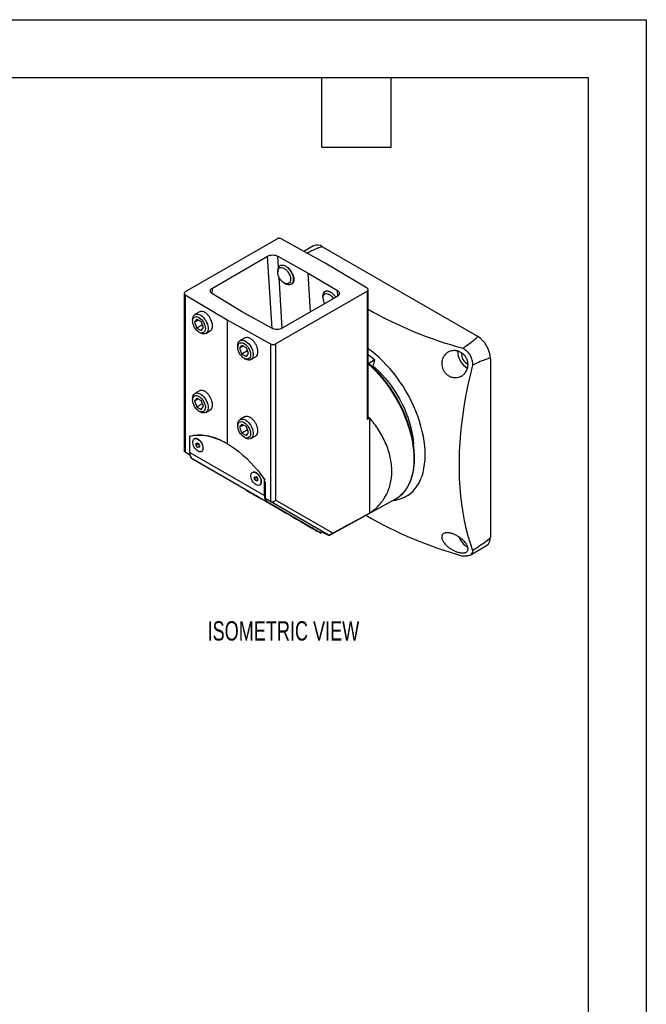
# Model space of a CAD drawing. Header units: millimetres. Extents: x 0 to 1397, y 0 to 1080.
# Tile 5 of 5: x 1054 to 1397, y 540 to 1080. Entities that reach past the tile are written whole.
import ezdxf

# ---------------------------------------------------------------- set-up
doc = ezdxf.new("R2010")
doc.units = ezdxf.units.MM
doc.header["$LTSCALE"] = 5
doc.layers.add('DIMENSIONS', color=140, linetype='Continuous', lineweight=25)
doc.layers.add('TEXT', color=140, linetype='Continuous', lineweight=25)
doc.styles.add('SLDTEXTSTYLE0', font='TXT', dxfattribs={"width": 0.7})

msp = doc.modelspace()

# ---------------------------------------------------------------- linework, layer by layer
at = {"color": 7, "linetype": 'Continuous'}
for p, q in [((0.01, 1079.51), (1397.01, 1079.51)), ((1397.01, 1079.51), (1397.01, 0.01))]:
    msp.add_line(p, q, dxfattribs=at)
for p, q in [((1194.49, 959.28), (1144.39, 930.36)), ((1221.06, 946.04), (1197.29, 959.29)), ((1214.64, 955.51), (1209.45, 952.52)), ((1219.64, 955.02), (1304.5, 906.03)), ((1159.3, 932.43), (1189.48, 949.86)), ((1191.96, 910.32), (1189.48, 949.86)), ((1195.09, 949.89), (1211.69, 940.64)), ((1195.47, 943.88), (1195.09, 949.89)), ((1244.01, 932.32), (1221.06, 946.04)), ((1195.09, 942.07), (1195.09, 941.2)), ((1211.69, 940.64), (1227.72, 931.06)), ((1213.03, 919.37), (1211.69, 940.64)), ((1197.57, 910.44), (1195.82, 938.31)), ((1198.57, 935.16), (1199.33, 934.73)), ((1202.33, 934.43), (1202.86, 934.73)), ((1143.8, 929.54), (1143.8, 843.4)), ((1144.37, 928.74), (1167.32, 915.02)), ((1144.37, 928.74), (1144.37, 842.4)), ((1159.11, 929.29), (1159.3, 932.43)), ((1175.27, 919.61), (1159.24, 929.19)), ((1193.89, 901.79), (1243.98, 930.71)), ((1221.19, 930.59), (1221.08, 930.53)), ((1227.91, 928.01), (1227.72, 931.06)), ((1243.98, 930.71), (1243.98, 860.41)), ((1244.57, 861.78), (1244.57, 931.52)), ((1227.66, 927.81), (1197.48, 910.39)), ((1219.84, 927.79), (1219.84, 926.91)), ((1152.23, 919.36), (1149.66, 917.88)), ((1191.87, 910.36), (1175.27, 919.61)), ((1148.42, 915.13), (1148.42, 914.26)), ((1150.68, 915.4), (1149.46, 913.66)), ((1151.58, 914.88), (1149.46, 913.66)), ((1149.46, 913.66), (1150.68, 910.5)), ((1150.68, 915.4), (1153.13, 913.99)), ((1153.79, 912.3), (1150.68, 910.5)), ((1154.35, 910.83), (1153.13, 913.99)), ((1167.32, 915.02), (1191.08, 901.77)), ((1167.32, 915.02), (1167.32, 847.14)), ((1150.68, 910.5), (1153.13, 909.09)), ((1151.9, 908.22), (1152.66, 907.78)), ((1153.13, 909.09), (1154.35, 910.83)), ((1155.66, 907.49), (1158.11, 908.9)), ((1176.86, 905), (1174.41, 903.59)), ((1191.08, 901.77), (1191.08, 815.43)), ((1193.89, 901.79), (1193.89, 816.12)), ((1173.17, 900.85), (1173.17, 899.97)), ((1175.43, 901.11), (1174.2, 899.37)), ((1176.33, 900.6), (1174.2, 899.37)), ((1174.2, 899.37), (1175.43, 896.22)), ((1175.43, 901.11), (1177.88, 899.7)), ((1178.54, 898.01), (1175.43, 896.22)), ((1175.43, 896.22), (1177.88, 894.8)), ((1179.1, 896.54), (1177.88, 899.7)), ((1177.88, 894.8), (1179.1, 896.54)), ((1176.65, 893.94), (1177.41, 893.5)), ((1180.41, 893.2), (1182.98, 894.68)), ((1248.2, 893), (1244.64, 890.89)), ((1247.15, 889.07), (1248.2, 893)), ((1311.57, 893.79), (1311.57, 795.8)), ((1152.23, 876.09), (1149.66, 874.6)), ((1148.42, 871.86), (1148.42, 870.98)), ((1150.68, 872.13), (1149.46, 870.38)), ((1151.58, 871.61), (1149.46, 870.38)), ((1149.46, 870.38), (1150.68, 867.23)), ((1150.68, 872.13), (1153.13, 870.71)), ((1153.79, 869.02), (1150.68, 867.23)), ((1154.35, 867.55), (1153.13, 870.71)), ((1150.68, 867.23), (1153.13, 865.81)), ((1151.9, 864.95), (1152.66, 864.51)), ((1153.13, 865.81), (1154.35, 867.55)), ((1155.66, 864.21), (1158.11, 865.62)), ((1176.86, 861.73), (1174.41, 860.32)), ((1245.37, 861.25), (1245.37, 809.06)), ((1173.17, 857.57), (1173.17, 856.69)), ((1175.43, 857.84), (1174.2, 856.1)), ((1176.33, 857.32), (1174.2, 856.1)), ((1174.2, 856.1), (1175.43, 852.94)), ((1175.43, 857.84), (1177.88, 856.42)), ((1178.54, 854.73), (1175.43, 852.94)), ((1175.43, 852.94), (1177.88, 851.52)), ((1179.1, 853.27), (1177.88, 856.42)), ((1177.88, 851.52), (1179.1, 853.27)), ((1147.17, 851.33), (1146.81, 851.12)), ((1146.81, 842.29), (1146.81, 851.12)), ((1149.39, 849.76), (1149.32, 849.71)), ((1150.44, 847.35), (1151.32, 847.43)), ((1151.32, 847.43), (1152.21, 846.33)), ((1176.65, 850.66), (1177.41, 850.22)), ((1180.41, 849.92), (1182.98, 851.41)), ((1146.98, 840.81), (1144.37, 842.4)), ((1146.81, 842.29), (1187.82, 818.62)), ((1150.44, 846.17), (1150.44, 847.35)), ((1151.71, 846.91), (1150.44, 846.17)), ((1151.32, 845.07), (1150.44, 846.17)), ((1152.21, 845.58), (1151.32, 845.07)), ((1152.21, 845.15), (1151.32, 845.07)), ((1151.71, 846.91), (1151.71, 846.94)), ((1152.21, 846.29), (1151.71, 846.91)), ((1152.21, 846.33), (1152.21, 845.15)), ((1153.32, 842.79), (1153.39, 842.83)), ((1148.47, 838.63), (1189.48, 814.95)), ((1177.65, 821.78), (1148.47, 838.63)), ((1181.24, 831.37), (1181.17, 831.33)), ((1182.29, 828.96), (1183.17, 829.04)), ((1182.29, 827.79), (1182.29, 828.96)), ((1183.56, 828.52), (1182.29, 827.79)), ((1183.17, 826.69), (1182.29, 827.79)), ((1183.17, 829.04), (1184.05, 827.94)), ((1184.05, 827.2), (1183.17, 826.69)), ((1184.05, 826.76), (1183.17, 826.69)), ((1183.56, 828.52), (1183.56, 828.56)), ((1184.05, 827.9), (1183.56, 828.52)), ((1184.05, 827.94), (1184.05, 826.76)), ((1188.18, 827.65), (1187.82, 827.44)), ((1187.82, 818.62), (1187.82, 827.44)), ((1188.18, 826.31), (1188.18, 817.02)), ((1178.05, 821.55), (1177.99, 821.45)), ((1185.17, 824.4), (1185.24, 824.44)), ((1184.92, 817.45), (1184.98, 817.55)), ((1191.08, 815.43), (1188.18, 817.02)), ((1218.82, 799.33), (1188.18, 817.02)), ((1223.28, 796.84), (1191.08, 815.43)), ((1225.21, 798.03), (1193.89, 816.12)), ((1223.26, 796.83), (1259.48, 816.72)), ((1218.67, 798.1), (1189.48, 814.95)), ((1209.9, 803.16), (1209.84, 803.06)), ((1216.77, 799.06), (1216.82, 799.16)), ((1219.24, 799.09), (1218.67, 798.1)), ((1218.73, 798.06), (1219.29, 799.03)), ((1300.43, 785.99), (1309.5, 791.22))]:
    msp.add_line(p, q)
at = {"flags": 128}
for points in [[(1195.09, 941.2), (1195.16, 941.94), (1195.36, 942.58), (1195.68, 943.09), (1196.11, 943.45), (1196.64, 943.65), (1197.24, 943.67), (1197.89, 943.52), (1198.57, 943.21), (1199.25, 942.74), (1199.91, 942.13), (1200.51, 941.41), (1201.04, 940.61), (1201.47, 939.75), (1201.79, 938.87), (1201.99, 938), (1202.06, 937.18), (1201.99, 936.43), (1201.79, 935.79), (1201.47, 935.28), (1201.04, 934.92), (1200.51, 934.72), (1199.91, 934.7), (1199.25, 934.85), (1198.57, 935.16), (1197.89, 935.63), (1197.24, 936.24), (1196.64, 936.96), (1196.11, 937.76), (1195.68, 938.62), (1195.36, 939.51), (1195.16, 940.37), (1195.09, 941.2)], [(1200.57, 943.59), (1201.28, 942.86), (1201.92, 942.02), (1202.48, 941.1), (1202.93, 940.14), (1203.28, 939.16), (1203.49, 938.19), (1203.58, 937.27), (1203.52, 936.43), (1203.33, 935.68), (1203.02, 935.07), (1202.58, 934.6), (1202.05, 934.29), (1201.42, 934.15), (1200.73, 934.19), (1199.99, 934.41), (1199.33, 934.73)], [(1219.84, 927.79), (1219.84, 927.88), (1219.92, 928.7), (1220.14, 929.42), (1220.48, 930.01), (1220.94, 930.44), (1221.5, 930.71), (1222.14, 930.81), (1222.84, 930.74)], [(1219.84, 926.91), (1219.91, 927.66), (1220.1, 928.3), (1220.43, 928.81), (1220.86, 929.17), (1221.39, 929.36), (1221.99, 929.39), (1222.64, 929.24), (1223.32, 928.92), (1224, 928.45), (1224.66, 927.85), (1225.26, 927.13), (1225.6, 926.63)], [(1148.42, 915.13), (1148.49, 915.97), (1148.69, 916.7), (1149.02, 917.3), (1149.47, 917.75), (1150.02, 918.04), (1150.65, 918.16), (1151.35, 918.1), (1152.1, 917.87), (1152.85, 917.47), (1153.61, 916.91), (1154.33, 916.23), (1155, 915.42), (1155.6, 914.53), (1156.1, 913.58), (1156.49, 912.6), (1156.75, 911.63), (1156.89, 910.68), (1156.89, 909.8), (1156.75, 909.02), (1156.49, 908.35), (1156.1, 907.82), (1155.6, 907.45), (1155, 907.25), (1154.33, 907.22), (1153.61, 907.36), (1152.85, 907.68), (1152.66, 907.78)], [(1148.42, 914.26), (1148.49, 915), (1148.69, 915.64), (1149.01, 916.15), (1149.44, 916.51), (1149.97, 916.71), (1150.57, 916.73), (1151.23, 916.58), (1151.91, 916.27), (1152.59, 915.8), (1153.24, 915.19), (1153.84, 914.47), (1154.37, 913.67), (1154.8, 912.81), (1155.12, 911.93), (1155.32, 911.06), (1155.39, 910.23), (1155.32, 909.49), (1155.12, 908.85), (1154.8, 908.34), (1154.37, 907.98), (1153.84, 907.78), (1153.24, 907.76), (1152.59, 907.91), (1151.91, 908.22), (1151.23, 908.69), (1150.57, 909.3), (1149.97, 910.02), (1149.44, 910.82), (1149.01, 911.68), (1148.69, 912.56), (1148.49, 913.43), (1148.42, 914.26)], [(1173.17, 900.85), (1173.24, 901.68), (1173.44, 902.41), (1173.77, 903.01), (1174.22, 903.46), (1174.77, 903.75), (1175.4, 903.87), (1176.1, 903.81), (1176.84, 903.58), (1177.6, 903.18), (1178.36, 902.63), (1179.08, 901.94), (1179.75, 901.14), (1180.35, 900.24), (1180.85, 899.29), (1181.24, 898.32), (1181.5, 897.34), (1181.64, 896.4), (1181.64, 895.52), (1181.5, 894.73), (1181.24, 894.06), (1180.85, 893.54), (1180.35, 893.16), (1179.75, 892.96), (1179.08, 892.93), (1178.36, 893.07), (1177.6, 893.39), (1177.41, 893.5)], [(1173.17, 899.97), (1173.24, 900.72), (1173.44, 901.36), (1173.76, 901.86), (1174.19, 902.22), (1174.72, 902.42), (1175.32, 902.44), (1175.97, 902.3), (1176.65, 901.98), (1177.33, 901.51), (1177.99, 900.9), (1178.59, 900.19), (1179.12, 899.38), (1179.55, 898.52), (1179.87, 897.64), (1180.07, 896.77), (1180.14, 895.95), (1180.07, 895.2), (1179.87, 894.56), (1179.55, 894.05), (1179.12, 893.69), (1178.59, 893.5), (1177.99, 893.47), (1177.33, 893.62), (1176.65, 893.94), (1175.97, 894.4), (1175.32, 895.01), (1174.72, 895.73), (1174.19, 896.54), (1173.76, 897.4), (1173.44, 898.28), (1173.24, 899.15), (1173.17, 899.97)], [(1258.19, 816), (1259.83, 816.21), (1261.61, 816.6), (1263.32, 817.16), (1264.94, 817.89), (1266.46, 818.79), (1267.89, 819.84), (1269.21, 821.06), (1270.43, 822.43), (1271.53, 823.95), (1272.51, 825.61), (1273.37, 827.4), (1274.11, 829.33), (1274.72, 831.37), (1275.2, 833.53), (1275.55, 835.8), (1275.77, 838.16), (1275.85, 840.62), (1275.8, 843.15), (1275.62, 845.74), (1275.3, 848.4), (1274.85, 851.11), (1274.27, 853.85), (1273.56, 856.62), (1272.73, 859.41), (1271.78, 862.21), (1270.7, 865), (1269.51, 867.78), (1268.22, 870.53), (1266.81, 873.25), (1265.31, 875.92), (1263.72, 878.53), (1262.03, 881.07), (1260.27, 883.54), (1258.43, 885.93), (1256.53, 888.22), (1254.56, 890.4), (1252.54, 892.47), (1250.48, 894.43), (1248.38, 896.25), (1246.25, 897.94), (1244.57, 899.17)], [(1244.57, 895.97), (1246.04, 894.82), (1248.2, 893)], [(1244.64, 890.89), (1244.77, 890.96), (1244.9, 891), (1245.01, 891.01), (1245.09, 890.99), (1245.13, 890.96)], [(1244.64, 890.89), (1246.66, 889.02), (1248.64, 887.02), (1250.58, 884.91), (1252.45, 882.7), (1254.26, 880.39), (1256, 878), (1257.66, 875.53), (1259.23, 872.99), (1260.71, 870.39), (1262.1, 867.75), (1263.38, 865.07), (1264.56, 862.36), (1265.62, 859.63), (1266.56, 856.9), (1267.39, 854.18), (1268.09, 851.47), (1268.67, 848.79), (1269.12, 846.14), (1269.43, 843.55), (1269.62, 841.01), (1269.67, 838.53), (1269.6, 836.14), (1269.39, 833.83), (1269.04, 831.62), (1268.57, 829.51), (1267.97, 827.52), (1267.25, 825.64), (1266.4, 823.89), (1265.43, 822.28), (1264.35, 820.81), (1263.16, 819.48), (1262.48, 818.84)], [(1247.3, 889.63), (1248.58, 888.51), (1250.45, 886.75), (1252.27, 884.87), (1254.03, 882.88), (1255.74, 880.79), (1257.37, 878.61), (1258.93, 876.34), (1260.4, 874.01), (1261.79, 871.61), (1263.07, 869.17), (1264.25, 866.69), (1265.33, 864.18), (1266.28, 861.66), (1267.12, 859.13), (1267.84, 856.62), (1268.43, 854.12), (1268.9, 851.66), (1269.23, 849.25), (1269.43, 846.89), (1269.44, 846.74)], [(1301.82, 890.12), (1300.48, 884.69), (1299.27, 879.29), (1298.19, 873.92), (1297.24, 868.59), (1296.43, 863.3), (1295.75, 858.06), (1295.21, 852.87), (1294.8, 847.74), (1294.53, 842.68), (1294.39, 837.68), (1294.39, 832.76), (1294.53, 827.91), (1294.8, 823.15), (1295.21, 818.48), (1295.75, 813.9), (1296.43, 809.41), (1297.24, 805.03), (1298.19, 800.75), (1299.27, 796.59), (1300.48, 792.54), (1301.82, 788.6)], [(1148.42, 871.86), (1148.49, 872.69), (1148.69, 873.42), (1149.02, 874.02), (1149.47, 874.47), (1150.02, 874.76), (1150.65, 874.88), (1151.35, 874.82), (1152.1, 874.59), (1152.85, 874.19), (1153.61, 873.64), (1154.33, 872.95), (1155, 872.15), (1155.6, 871.26), (1156.1, 870.3), (1156.49, 869.33), (1156.75, 868.35), (1156.89, 867.41), (1156.89, 866.53), (1156.75, 865.74), (1156.49, 865.07), (1156.1, 864.55), (1155.6, 864.17), (1155, 863.97), (1154.33, 863.94), (1153.61, 864.09), (1152.85, 864.4), (1152.66, 864.51)], [(1148.42, 870.98), (1148.49, 871.73), (1148.69, 872.37), (1149.01, 872.88), (1149.44, 873.23), (1149.97, 873.43), (1150.57, 873.45), (1151.23, 873.31), (1151.91, 872.99), (1152.59, 872.52), (1153.24, 871.92), (1153.84, 871.2), (1154.37, 870.39), (1154.8, 869.53), (1155.12, 868.65), (1155.32, 867.78), (1155.39, 866.96), (1155.32, 866.21), (1155.12, 865.57), (1154.8, 865.06), (1154.37, 864.7), (1153.84, 864.51), (1153.24, 864.48), (1152.59, 864.63), (1151.91, 864.95), (1151.23, 865.42), (1150.57, 866.02), (1149.97, 866.74), (1149.44, 867.55), (1149.01, 868.41), (1148.69, 869.29), (1148.49, 870.16), (1148.42, 870.98)], [(1173.17, 857.57), (1173.24, 858.4), (1173.44, 859.13), (1173.77, 859.73), (1174.22, 860.19), (1174.77, 860.48), (1175.4, 860.59), (1176.1, 860.54), (1176.84, 860.3), (1177.6, 859.9), (1178.36, 859.35), (1179.08, 858.66), (1179.75, 857.86), (1180.35, 856.97), (1180.85, 856.02), (1181.24, 855.04), (1181.5, 854.06), (1181.64, 853.12), (1181.64, 852.24), (1181.5, 851.46), (1181.24, 850.79), (1180.85, 850.26), (1180.35, 849.89), (1179.75, 849.68), (1179.08, 849.65), (1178.36, 849.8), (1177.6, 850.12), (1177.41, 850.22)], [(1173.17, 856.69), (1173.24, 857.44), (1173.44, 858.08), (1173.76, 858.59), (1174.19, 858.95), (1174.72, 859.14), (1175.32, 859.17), (1175.97, 859.02), (1176.65, 858.7), (1177.33, 858.23), (1177.99, 857.63), (1178.59, 856.91), (1179.12, 856.1), (1179.55, 855.24), (1179.87, 854.36), (1180.07, 853.49), (1180.14, 852.67), (1180.07, 851.92), (1179.87, 851.28), (1179.55, 850.77), (1179.12, 850.41), (1178.59, 850.22), (1177.99, 850.2), (1177.33, 850.34), (1176.65, 850.66), (1175.97, 851.13), (1175.32, 851.73), (1174.72, 852.45), (1174.19, 853.26), (1173.76, 854.12), (1173.44, 855), (1173.24, 855.87), (1173.17, 856.69)], [(1245.37, 861.25), (1244.6, 860.78), (1243.98, 860.41)], [(1146.81, 851.12), (1148.61, 851.53), (1150.49, 851.76), (1152.44, 851.81), (1154.45, 851.68), (1156.51, 851.36), (1158.62, 850.87), (1160.76, 850.2), (1162.93, 849.35), (1165.12, 848.33), (1167.32, 847.14), (1169.51, 845.79), (1171.7, 844.29), (1173.87, 842.63), (1176.01, 840.83), (1178.12, 838.89), (1180.18, 836.82), (1182.19, 834.63), (1184.14, 832.34), (1186.02, 829.94), (1187.82, 827.44)], [(1154.15, 844.62), (1154.09, 843.95), (1153.89, 843.4), (1153.57, 842.97), (1153.15, 842.7), (1152.65, 842.6), (1152.08, 842.67), (1151.48, 842.9), (1150.87, 843.29), (1150.28, 843.82), (1149.74, 844.46), (1149.27, 845.19), (1148.9, 845.97), (1148.64, 846.75), (1148.51, 847.52), (1148.51, 848.23), (1148.64, 848.84), (1148.9, 849.33), (1149.27, 849.68), (1149.74, 849.87), (1150.28, 849.89), (1150.87, 849.74), (1151.48, 849.42), (1152.08, 848.96), (1152.65, 848.37), (1153.15, 847.68), (1153.57, 846.93), (1153.89, 846.14), (1154.09, 845.36), (1154.15, 844.62)], [(1154.22, 844.66), (1154.16, 845.4), (1153.96, 846.18), (1153.65, 846.97), (1153.22, 847.72), (1152.72, 848.41), (1152.15, 849), (1151.55, 849.46), (1150.94, 849.78), (1150.35, 849.93), (1149.81, 849.91), (1149.39, 849.76)], [(1186, 826.23), (1185.93, 825.57), (1185.74, 825.01), (1185.42, 824.59), (1185, 824.32), (1184.5, 824.21), (1183.93, 824.28), (1183.32, 824.51), (1182.71, 824.91), (1182.12, 825.43), (1181.58, 826.08), (1181.12, 826.8), (1180.75, 827.58), (1180.49, 828.37), (1180.36, 829.13), (1180.36, 829.84), (1180.49, 830.45), (1180.75, 830.95), (1181.12, 831.3), (1181.58, 831.48), (1182.12, 831.5), (1182.71, 831.35), (1183.32, 831.04), (1183.93, 830.57), (1184.5, 829.99), (1185, 829.3), (1185.42, 828.54), (1185.74, 827.75), (1185.93, 826.97), (1186, 826.23)], [(1186.07, 826.27), (1186, 827.01), (1185.81, 827.79), (1185.49, 828.58), (1185.07, 829.34), (1184.57, 830.03), (1184, 830.62), (1183.39, 831.08), (1182.78, 831.39), (1182.19, 831.54), (1181.65, 831.53), (1181.24, 831.37)], [(1177.65, 821.78), (1179.73, 820.58), (1181.87, 819.34), (1184.04, 818.09), (1186.25, 816.81), (1188.47, 815.53), (1190.7, 814.24), (1192.92, 812.96), (1195.11, 811.69), (1197.28, 810.44), (1199.4, 809.22), (1201.46, 808.03), (1203.45, 806.88), (1205.36, 805.78), (1207.18, 804.73), (1208.9, 803.74), (1210.5, 802.81), (1211.99, 801.95), (1213.34, 801.17), (1214.55, 800.47), (1215.62, 799.85), (1216.54, 799.32), (1217.31, 798.88), (1217.91, 798.53), (1218.35, 798.28), (1218.62, 798.12), (1218.73, 798.06), (1218.67, 798.1)], [(1183.45, 818.29), (1182.8, 818.67), (1182.08, 819.09), (1181.34, 819.52), (1180.59, 819.95), (1179.89, 820.35), (1179.26, 820.71), (1178.74, 821.02), (1178.34, 821.25), (1178.09, 821.39), (1177.99, 821.45), (1178.06, 821.41), (1178.28, 821.28), (1178.66, 821.06), (1179.16, 820.77), (1179.77, 820.42), (1180.46, 820.02), (1181.2, 819.6), (1181.95, 819.16), (1182.67, 818.75), (1183.34, 818.36), (1183.92, 818.02), (1184.39, 817.76), (1184.71, 817.57), (1184.89, 817.47), (1184.91, 817.46), (1184.76, 817.54), (1184.46, 817.72), (1184.02, 817.97), (1183.45, 818.29)], [(1184.98, 817.55), (1184.95, 817.56), (1184.77, 817.67), (1184.44, 817.86), (1183.98, 818.12), (1183.4, 818.46), (1182.73, 818.84), (1182, 819.26), (1181.26, 819.7), (1180.52, 820.12), (1179.83, 820.52), (1179.22, 820.87), (1178.71, 821.16), (1178.34, 821.38), (1178.11, 821.51), (1178.05, 821.55)], [(1215.3, 799.91), (1214.65, 800.29), (1213.93, 800.7), (1213.18, 801.13), (1212.44, 801.56), (1211.74, 801.97), (1211.11, 802.33), (1210.59, 802.63), (1210.19, 802.86), (1209.93, 803.01), (1209.84, 803.06), (1209.91, 803.02), (1210.13, 802.89), (1210.5, 802.68), (1211.01, 802.39), (1211.62, 802.04), (1212.31, 801.64), (1213.05, 801.21), (1213.8, 800.78), (1214.52, 800.36), (1215.19, 799.97), (1215.77, 799.64), (1216.24, 799.37), (1216.56, 799.18), (1216.74, 799.08), (1216.75, 799.07), (1216.61, 799.16), (1216.31, 799.33), (1215.86, 799.58), (1215.3, 799.91)], [(1216.82, 799.16), (1216.8, 799.18), (1216.62, 799.28), (1216.29, 799.47), (1215.83, 799.74), (1215.25, 800.07), (1214.58, 800.46), (1213.85, 800.88), (1213.1, 801.31), (1212.37, 801.74), (1211.68, 802.13), (1211.07, 802.49), (1210.56, 802.78), (1210.19, 802.99), (1209.96, 803.12), (1209.9, 803.16)]]:
    msp.add_lwpolyline(points, dxfattribs=at)
for centre, radius, start, end in [((1195.9, 956.54), 3.08, 63.2338, 117.3435), ((1216.72, 950.98), 4.98, 54.0761, 114.6134), ((1198.15, 942.34), 3.07, 126.4024, 185.0373), ((1144.7, 929.55), 0.869, 110.5499, 247.7179), ((1243.68, 931.52), 0.869, 290.5499, 67.7179), ((1226.84, 927.14), 7, 181.8573, 208.5726), ((1354.04, 1113.08), 221.27, 240.3488, 254.9134), ((1192.47, 904.52), 3.08, 243.2338, 297.3435), ((1296.27, 893.12), 15.31, 2.4871, 57.5129), ((1304.91, 898.09), 11.37, 181.0248, 237.7468), ((1302.14, 896.51), 6.46, 175.9336, 243.9996), ((1150.82, 841.9), 4.02, 174.3796, 234.302), ((1152.25, 844.44), 1.98, 305.1269, 6.1853), ((1184.1, 826.06), 1.98, 305.1269, 6.1853), ((1191.83, 818.22), 4.02, 174.3796, 234.302), ((1251.71, 830.84), 16.12, 298.8122, 311.8949), ((1357.12, 1003.8), 226.58, 239.8585, 254.4663), ((1304.73, 799.96), 11.13, 201.0882, 240.2384), ((1306.61, 795.29), 4.98, 305.3847, 5.9275)]:
    msp.add_arc(centre, radius, start, end)
for points, knots in [([(1189.48, 949.86), (1189.81, 950.05), (1190.23, 950.22), (1191.19, 950.46), (1191.73, 950.53), (1192.82, 950.54), (1193.37, 950.48), (1194.34, 950.24), (1194.76, 950.08), (1195.09, 949.89)], [0, 0, 0, 0, 0.25, 0.25, 0.5, 0.5, 0.75, 0.75, 1, 1, 1, 1]), ([(1219.64, 955.02), (1219.63, 955.03), (1219.59, 955.04), (1219.5, 955.05), (1219.41, 955.05), (1219.11, 955.02), (1218.48, 954.84), (1217.43, 954.44), (1215.98, 953.82), (1214.01, 952.91), (1212.38, 952.12), (1211.37, 951.61), (1211.22, 951.53)], [0, 0, 0, 0, 0.006682, 0.014281, 0.023442, 0.034542, 0.101357, 0.222499, 0.393944, 0.615974, 0.942386, 1, 1, 1, 1]), ([(1196.33, 944.82), (1196.58, 944.94), (1196.88, 945.02), (1197.53, 945.05), (1197.9, 945.01), (1198.65, 944.79), (1199.04, 944.62), (1199.82, 944.17), (1200.21, 943.9), (1200.57, 943.59)], [0, 0, 0, 0, 0.25, 0.25, 0.5, 0.5, 0.75, 0.75, 1, 1, 1, 1]), ([(1200.57, 943.59), (1200.88, 943.3), (1201.53, 942.68), (1202.43, 941.5), (1203.2, 940.13), (1203.74, 938.68), (1203.97, 937.32), (1203.89, 936.16), (1203.53, 935.34), (1203.17, 934.87), (1202.89, 934.77), (1202.85, 934.75)], [0, 0, 0, 0, 0.1085877, 0.2282212, 0.3565603, 0.4897478, 0.6229392, 0.7512881, 0.8709337, 0.9795326, 1, 1, 1, 1]), ([(1159.24, 929.19), (1158.92, 929.39), (1158.63, 929.63), (1158.23, 930.19), (1158.12, 930.5), (1158.13, 931.13), (1158.25, 931.45), (1158.67, 932), (1158.97, 932.24), (1159.3, 932.43)], [0, 0, 0, 0, 0.25, 0.25, 0.5, 0.5, 0.75, 0.75, 1, 1, 1, 1]), ([(1221.2, 930.58), (1221.21, 930.6), (1221.42, 930.79), (1221.98, 930.87), (1222.56, 930.78), (1222.84, 930.74)], [0, 0, 0, 0, 0.03786, 0.542213, 1, 1, 1, 1]), ([(1222.84, 930.74), (1223.25, 930.58), (1224.06, 930.26), (1225.25, 929.31), (1226.21, 928.31), (1226.68, 927.64), (1226.87, 927.36)], [0, 0, 0, 0, 0.292796, 0.59487, 0.83131, 1, 1, 1, 1]), ([(1227.72, 931.06), (1228.04, 930.86), (1228.33, 930.62), (1228.73, 930.06), (1228.85, 929.75), (1228.83, 929.11), (1228.71, 928.8), (1228.29, 928.25), (1227.99, 928.01), (1227.66, 927.81)], [0, 0, 0, 0, 0.25, 0.25, 0.5, 0.5, 0.75, 0.75, 1, 1, 1, 1]), ([(1158.08, 908.95), (1158.22, 909.02), (1158.62, 909.21), (1159.02, 909.87), (1159.28, 910.72), (1159.35, 911.62), (1159.28, 912.6), (1159.02, 913.77), (1158.5, 915.14), (1157.67, 916.63), (1156.51, 918.04), (1155.16, 919.12), (1153.82, 919.64), (1152.8, 919.68), (1152.38, 919.39), (1152.24, 919.3)], [0, 0, 0, 0, 0.045186, 0.124399, 0.192434, 0.250251, 0.308069, 0.376103, 0.455316, 0.545637, 0.645248, 0.750251, 0.855254, 0.954866, 1, 1, 1, 1]), ([(1197.48, 910.39), (1197.15, 910.2), (1196.73, 910.03), (1195.77, 909.78), (1195.23, 909.71), (1194.14, 909.71), (1193.59, 909.77), (1192.62, 910), (1192.2, 910.17), (1191.87, 910.36)], [0, 0, 0, 0, 0.25, 0.25, 0.5, 0.5, 0.75, 0.75, 1, 1, 1, 1]), ([(1184.22, 897.43), (1184.21, 897.73), (1184.18, 898.39), (1183.91, 899.56), (1183.37, 900.92), (1182.5, 902.4), (1181.31, 903.78), (1179.91, 904.83), (1178.52, 905.33), (1177.47, 905.34), (1177.03, 905.04), (1176.89, 904.95)], [0, 0, 0, 0, 0.077116, 0.167859, 0.273512, 0.393979, 0.526839, 0.66689, 0.806941, 0.939801, 1, 1, 1, 1]), ([(1296.45, 899.43), (1299.37, 901.47), (1301.52, 903.05), (1304.21, 905.26), (1304.75, 905.89), (1304.5, 906.03)], [0, 0, 0, 0, 0.5, 0.5, 1, 1, 1, 1]), ([(1182.93, 894.72), (1183.08, 894.8), (1183.49, 895), (1183.9, 895.66), (1184.18, 896.51), (1184.21, 897.14), (1184.22, 897.43)], [0, 0, 0, 0, 0.180563, 0.497098, 0.768962, 1, 1, 1, 1]), ([(1296.88, 884.95), (1296.55, 884.66), (1296.18, 884.41), (1295.6, 884.08), (1295.4, 883.98), (1294.99, 883.79), (1294.78, 883.71), (1294.15, 883.51), (1293.71, 883.41), (1293.03, 883.33), (1292.8, 883.31), (1292.34, 883.3), (1292.11, 883.31), (1291.65, 883.35), (1291.42, 883.38), (1290.96, 883.46), (1290.72, 883.51), (1290.03, 883.71), (1289.59, 883.89), (1288.93, 884.22), (1288.71, 884.35), (1288.29, 884.62), (1288.09, 884.76), (1287.69, 885.07), (1287.5, 885.24), (1287.14, 885.59), (1286.96, 885.78), (1286.46, 886.37), (1286.16, 886.79), (1285.79, 887.46), (1285.67, 887.7), (1285.46, 888.17), (1285.37, 888.41), (1285.13, 889.13), (1285.02, 889.63), (1284.89, 890.63), (1284.88, 891.13), (1284.93, 891.85), (1284.96, 892.09), (1285.04, 892.57), (1285.1, 892.81), (1285.28, 893.5), (1285.45, 893.93), (1285.76, 894.55), (1285.87, 894.75), (1286.12, 895.13), (1286.25, 895.32), (1286.67, 895.86), (1286.98, 896.18), (1287.48, 896.62), (1287.65, 896.75), (1288.02, 897.01), (1288.21, 897.13), (1288.79, 897.46), (1289.2, 897.64), (1290.05, 897.91), (1290.49, 898.01), (1291.4, 898.12), (1291.85, 898.13), (1292.55, 898.08), (1292.78, 898.05), (1293.25, 897.97), (1293.48, 897.92), (1293.94, 897.79), (1294.17, 897.71), (1294.62, 897.54), (1294.84, 897.44), (1295.51, 897.1), (1295.93, 896.84), (1296.72, 896.22), (1297.1, 895.86), (1297.76, 895.09), (1298.06, 894.67), (1298.44, 893.99), (1298.56, 893.76), (1298.77, 893.28), (1298.86, 893.04), (1299.1, 892.3), (1299.21, 891.81), (1299.33, 890.82), (1299.34, 890.31), (1299.26, 889.34), (1299.18, 888.86), (1298.99, 888.18), (1298.91, 887.95), (1298.74, 887.51), (1298.65, 887.29), (1298.34, 886.68), (1298.09, 886.29), (1297.68, 885.75), (1297.53, 885.58), (1297.21, 885.25), (1297.05, 885.1), (1296.88, 884.95)], [0, 0, 0, 0, 0.03125, 0.03125, 0.046875, 0.046875, 0.0625, 0.0625, 0.09375, 0.09375, 0.109375, 0.109375, 0.125, 0.125, 0.140625, 0.140625, 0.15625, 0.15625, 0.1875, 0.1875, 0.203125, 0.203125, 0.21875, 0.21875, 0.234375, 0.234375, 0.25, 0.25, 0.28125, 0.28125, 0.296875, 0.296875, 0.3125, 0.3125, 0.34375, 0.34375, 0.375, 0.375, 0.390625, 0.390625, 0.40625, 0.40625, 0.4375, 0.4375, 0.453125, 0.453125, 0.46875, 0.46875, 0.5, 0.5, 0.515625, 0.515625, 0.53125, 0.53125, 0.5625, 0.5625, 0.59375, 0.59375, 0.625, 0.625, 0.640625, 0.640625, 0.65625, 0.65625, 0.671875, 0.671875, 0.6875, 0.6875, 0.71875, 0.71875, 0.75, 0.75, 0.78125, 0.78125, 0.796875, 0.796875, 0.8125, 0.8125, 0.84375, 0.84375, 0.875, 0.875, 0.90625, 0.90625, 0.921875, 0.921875, 0.9375, 0.9375, 0.96875, 0.96875, 0.984375, 0.984375, 1, 1, 1, 1]), ([(1296.45, 899.43), (1296.54, 899.38), (1296.72, 899.28), (1296.99, 899.11), (1297.25, 898.94), (1297.51, 898.76), (1297.76, 898.58), (1298, 898.39), (1298.23, 898.19), (1298.46, 897.99), (1298.95, 897.52), (1299.66, 896.73), (1300.46, 895.55), (1301.09, 894.26), (1301.45, 893.18), (1301.63, 892.35), (1301.73, 891.81), (1301.79, 891.25), (1301.83, 890.68), (1301.82, 890.31), (1301.82, 890.12)], [0, 0, 0, 0, 0.028613, 0.057002, 0.085172, 0.113127, 0.140871, 0.168409, 0.195746, 0.222885, 0.249832, 0.375294, 0.499302, 0.623475, 0.749113, 0.797954, 0.847436, 0.897587, 0.948434, 1, 1, 1, 1]), ([(1262.59, 818.94), (1262.87, 819.19), (1263.56, 819.81), (1264.57, 820.97), (1265.62, 822.38), (1266.56, 823.92), (1267.4, 825.59), (1268.12, 827.37), (1268.73, 829.26), (1269.22, 831.25), (1269.59, 833.34), (1269.85, 835.51), (1269.98, 837.77), (1269.99, 840.09), (1269.88, 842.48), (1269.65, 844.93), (1269.31, 847.42), (1268.84, 849.95), (1268.26, 852.5), (1267.57, 855.08), (1266.77, 857.66), (1265.86, 860.25), (1264.84, 862.83), (1263.72, 865.4), (1262.51, 867.93), (1261.2, 870.44), (1259.81, 872.9), (1258.33, 875.32), (1256.78, 877.67), (1255.15, 879.95), (1253.45, 882.16), (1251.69, 884.29), (1249.88, 886.32), (1248.02, 888.26), (1246.43, 889.8), (1245.46, 890.67), (1245.13, 890.96)], [0, 0, 0, 0, 0.019556, 0.049231, 0.078985, 0.108833, 0.138779, 0.168814, 0.198926, 0.229098, 0.259313, 0.289557, 0.319818, 0.350086, 0.380353, 0.410616, 0.440871, 0.471117, 0.501355, 0.531584, 0.561805, 0.592019, 0.622227, 0.652429, 0.682628, 0.712825, 0.74302, 0.773216, 0.803413, 0.833612, 0.863814, 0.894022, 0.924236, 0.954457, 0.984687, 1, 1, 1, 1]), ([(1311.57, 893.79), (1311.57, 894.08), (1310.75, 893.92), (1307.49, 892.7), (1305.05, 891.63), (1301.82, 890.12)], [0, 0, 0, 0, 0.5, 0.5, 1, 1, 1, 1]), ([(1158.08, 865.67), (1158.22, 865.74), (1158.62, 865.94), (1159.02, 866.59), (1159.28, 867.44), (1159.35, 868.34), (1159.28, 869.32), (1159.02, 870.49), (1158.5, 871.87), (1157.67, 873.36), (1156.51, 874.76), (1155.16, 875.84), (1153.82, 876.36), (1152.8, 876.4), (1152.38, 876.11), (1152.24, 876.02)], [0, 0, 0, 0, 0.045186, 0.124399, 0.192434, 0.250251, 0.308069, 0.376103, 0.455316, 0.545637, 0.645248, 0.750251, 0.855254, 0.954866, 1, 1, 1, 1]), ([(1184.22, 854.15), (1184.21, 854.46), (1184.18, 855.12), (1183.91, 856.28), (1183.37, 857.65), (1182.5, 859.12), (1181.31, 860.5), (1179.91, 861.55), (1178.52, 862.05), (1177.47, 862.07), (1177.03, 861.77), (1176.89, 861.67)], [0, 0, 0, 0, 0.077116, 0.167859, 0.273512, 0.393979, 0.526839, 0.66689, 0.806941, 0.939801, 1, 1, 1, 1]), ([(1244.55, 861.79), (1244.54, 861.54), (1244.53, 861.13), (1244.3, 860.65), (1244.09, 860.49), (1243.98, 860.41)], [0, 0, 0, 0, 0.448812, 0.733274, 1, 1, 1, 1]), ([(1245.37, 809.06), (1247.14, 810.2), (1248.8, 811.56), (1251.79, 814.68), (1253.11, 816.45), (1255.29, 820.36), (1256.14, 822.51), (1257.29, 827.08), (1257.59, 829.51), (1257.59, 834.52), (1257.29, 837.11), (1256.14, 842.27), (1255.29, 844.86), (1253.11, 849.89), (1251.79, 852.34), (1248.8, 856.99), (1247.14, 859.2), (1245.37, 861.25)], [0, 0, 0, 0, 0.125, 0.125, 0.25, 0.25, 0.375, 0.375, 0.5, 0.5, 0.625, 0.625, 0.75, 0.75, 0.875, 0.875, 1, 1, 1, 1]), ([(1182.93, 851.45), (1183.08, 851.52), (1183.49, 851.72), (1183.9, 852.39), (1184.18, 853.24), (1184.21, 853.86), (1184.22, 854.15)], [0, 0, 0, 0, 0.1805633, 0.4970982, 0.7689624, 1, 1, 1, 1]), ([(1148.05, 851.46), (1149.42, 851.78), (1150.89, 851.94), (1153.96, 851.9), (1155.56, 851.71), (1158.85, 850.97), (1160.54, 850.43), (1163.93, 849.02), (1165.63, 848.15), (1167.32, 847.14)], [0, 0, 0, 0, 0.25, 0.25, 0.5, 0.5, 0.75, 0.75, 1, 1, 1, 1]), ([(1143.84, 843.4), (1143.83, 843.35), (1143.78, 843.11), (1143.96, 842.73), (1144.23, 842.5), (1144.37, 842.4)], [0, 0, 0, 0, 0.119239, 0.580334, 1, 1, 1, 1]), ([(1191.08, 815.43), (1191.25, 815.33), (1191.46, 815.27), (1191.95, 815.22), (1192.22, 815.24), (1192.76, 815.37), (1193.04, 815.49), (1193.52, 815.77), (1193.72, 815.94), (1193.89, 816.12)], [0, 0, 0, 0, 0.25, 0.25, 0.5, 0.5, 0.75, 0.75, 1, 1, 1, 1]), ([(1219.2, 798.87), (1219.61, 798.65), (1220.6, 798.12), (1221.72, 797.55), (1222.62, 797.1), (1223.16, 796.84), (1223.24, 796.84), (1223.28, 796.84)], [0, 0, 0, 0, 0.149354, 0.355087, 0.565866, 0.781122, 1, 1, 1, 1]), ([(1225.21, 798.03), (1225.17, 798.01), (1225.1, 797.96), (1224.98, 797.9), (1224.87, 797.84), (1224.76, 797.77), (1224.65, 797.71), (1224.54, 797.65), (1224.4, 797.56), (1224.22, 797.45), (1224.02, 797.33), (1223.85, 797.22), (1223.66, 797.1), (1223.48, 796.98), (1223.36, 796.9), (1223.29, 796.85), (1223.28, 796.84), (1223.28, 796.84)], [0, 0, 0, 0, 0.041399, 0.080602, 0.117786, 0.153161, 0.18697, 0.21949, 0.251033, 0.314493, 0.376575, 0.43722, 0.501866, 0.617687, 0.751816, 0.87078, 1, 1, 1, 1]), ([(1298.28, 787.63), (1298.15, 787.56), (1298.01, 787.49), (1297.71, 787.38), (1297.55, 787.33), (1297.21, 787.26), (1297.03, 787.23), (1296.66, 787.2), (1296.47, 787.19), (1295.86, 787.19), (1295.44, 787.23), (1294.79, 787.35), (1294.56, 787.39), (1294.11, 787.5), (1293.88, 787.57), (1293.19, 787.78), (1292.73, 787.95), (1292.03, 788.25), (1291.8, 788.36), (1291.34, 788.58), (1291.11, 788.7), (1290.44, 789.08), (1290, 789.34), (1289.16, 789.92), (1288.74, 790.23), (1287.97, 790.87), (1287.61, 791.19), (1286.94, 791.87), (1286.63, 792.23), (1286.08, 792.93), (1285.84, 793.28), (1285.53, 793.81), (1285.44, 793.99), (1285.27, 794.34), (1285.2, 794.51), (1285.08, 794.85), (1285.03, 795.01), (1284.95, 795.34), (1284.93, 795.51), (1284.88, 795.98), (1284.9, 796.27), (1285, 796.68), (1285.05, 796.82), (1285.16, 797.06), (1285.23, 797.18), (1285.4, 797.4), (1285.49, 797.5), (1285.71, 797.68), (1285.83, 797.76), (1286.21, 797.99), (1286.51, 798.1), (1287.01, 798.21), (1287.19, 798.24), (1287.57, 798.27), (1287.76, 798.28), (1288.35, 798.27), (1288.77, 798.23), (1289.43, 798.12), (1289.65, 798.07), (1290.1, 797.96), (1290.33, 797.89), (1291.01, 797.68), (1291.47, 797.5), (1292.4, 797.1), (1292.86, 796.87), (1293.75, 796.37), (1294.19, 796.1), (1295.04, 795.52), (1295.45, 795.22), (1296.22, 794.58), (1296.58, 794.25), (1297.26, 793.57), (1297.57, 793.22), (1298.12, 792.51), (1298.37, 792.16), (1298.67, 791.64), (1298.77, 791.47), (1298.93, 791.12), (1299.01, 790.95), (1299.19, 790.44), (1299.27, 790.11), (1299.32, 789.64), (1299.33, 789.49), (1299.31, 789.2), (1299.29, 789.05), (1299.23, 788.78), (1299.18, 788.65), (1299.07, 788.41), (1298.99, 788.29), (1298.75, 787.97), (1298.54, 787.78), (1298.28, 787.63)], [0, 0, 0, 0, 0.015625, 0.015625, 0.03125, 0.03125, 0.046875, 0.046875, 0.0625, 0.0625, 0.09375, 0.09375, 0.109375, 0.109375, 0.125, 0.125, 0.15625, 0.15625, 0.171875, 0.171875, 0.1875, 0.1875, 0.21875, 0.21875, 0.25, 0.25, 0.28125, 0.28125, 0.3125, 0.3125, 0.34375, 0.34375, 0.359375, 0.359375, 0.375, 0.375, 0.390625, 0.390625, 0.40625, 0.40625, 0.4375, 0.4375, 0.453125, 0.453125, 0.46875, 0.46875, 0.484375, 0.484375, 0.5, 0.5, 0.53125, 0.53125, 0.546875, 0.546875, 0.5625, 0.5625, 0.59375, 0.59375, 0.609375, 0.609375, 0.625, 0.625, 0.65625, 0.65625, 0.6875, 0.6875, 0.71875, 0.71875, 0.75, 0.75, 0.78125, 0.78125, 0.8125, 0.8125, 0.84375, 0.84375, 0.859375, 0.859375, 0.875, 0.875, 0.90625, 0.90625, 0.921875, 0.921875, 0.9375, 0.9375, 0.953125, 0.953125, 0.96875, 0.96875, 1, 1, 1, 1]), ([(1301.82, 788.6), (1305.05, 790.69), (1307.49, 792.35), (1310.75, 794.75), (1311.57, 795.51), (1311.57, 795.8)], [0, 0, 0, 0, 0.5, 0.5, 1, 1, 1, 1]), ([(1301.82, 788.6), (1301.82, 788.54), (1301.83, 788.41), (1301.82, 788.23), (1301.8, 788.04), (1301.78, 787.87), (1301.74, 787.7), (1301.7, 787.54), (1301.64, 787.38), (1301.58, 787.23), (1301.42, 786.9), (1301.09, 786.45), (1300.47, 785.97), (1299.67, 785.63), (1298.91, 785.47), (1298.29, 785.41), (1297.86, 785.4), (1297.41, 785.41), (1296.94, 785.44), (1296.61, 785.48), (1296.45, 785.5)], [0, 0, 0, 0, 0.028613, 0.057002, 0.085172, 0.113127, 0.140871, 0.168409, 0.195746, 0.222885, 0.249832, 0.375294, 0.499302, 0.623475, 0.749113, 0.797954, 0.847436, 0.897587, 0.948434, 1, 1, 1, 1])]:
    msp.add_open_spline(points, degree=3, knots=knots)
msp.add_open_spline([(1225.21, 798.03), (1231.93, 801.7), (1238.65, 805.38), (1245.37, 809.06)], degree=3)
at = {"layer": 'TEXT'}
for p, q in [((31.75, 1047.75), (1365.25, 1047.75)), ((1219.2, 1009.65), (1219.2, 1047.75)), ((1257.3, 1009.65), (1257.3, 1047.75)), ((1365.25, 1047.75), (1365.25, 31.75)), ((1219.2, 1009.65), (1257.3, 1009.65))]:
    msp.add_line(p, q, dxfattribs=at)

# ---------------------------------------------------------------- texts
at = {"layer": 'DIMENSIONS', "insert": (1156.62, 749.75), "char_height": 10.5833, "attachment_point": 1, "style": 'SLDTEXTSTYLE0'}
msp.add_mtext('ISOMETRIC VIEW', dxfattribs=at)

doc.saveas('drawing.dxf')
